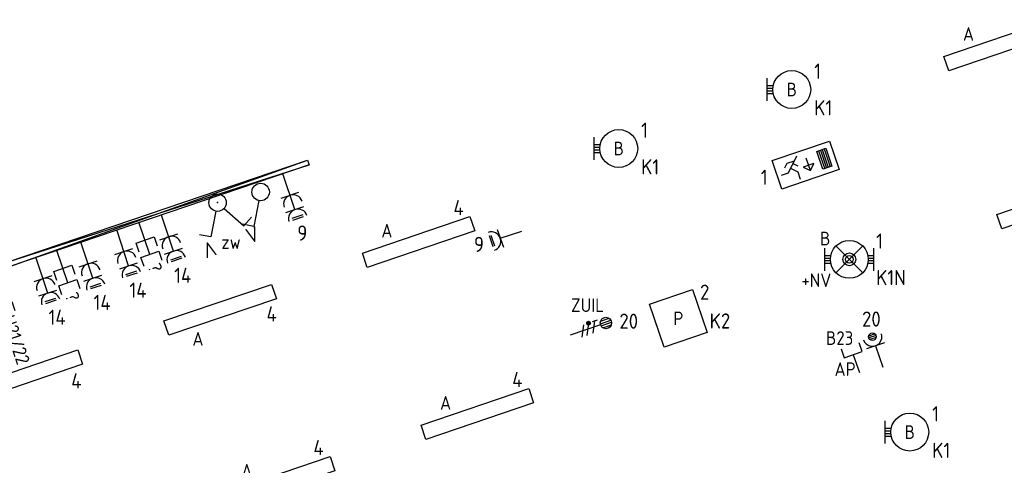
# Model space of a CAD drawing. Header units: millimetres. Extents: x -30480 to 214890, y -181324 to 108676.
# Tile 44 of 48: x 31530 to 44523, y 78996 to 84878. Entities that reach past the tile are written whole.
import ezdxf
from ezdxf.enums import TextEntityAlignment as Align

# ---------------------------------------------------------------- set-up
doc = ezdxf.new("R2010")
doc.units = ezdxf.units.MM
doc.header["$LTSCALE"] = 100
for name, color, linetype in [('EB62204-_ATTRIB', 2, 'Continuous'), ('EB63101-_ATTRIB', 2, 'Continuous'), ('EB63102-_ATTRIB', 2, 'Continuous'), ('EB6441--_ATTRIB', 2, 'Continuous'), ('EL61303-_WANDGOOT', 3, 'Continuous'), ('EL62203-_KRACHT-WCD230', 3, 'Continuous'), ('EL62204-_KRACHT-ASP230', 3, 'Continuous'), ('EL63101-_LICHT-ARM', 3, 'Continuous'), ('EL63102-_LICHT-SCH', 3, 'Continuous'), ('EL63103-_LICHT-WCD230V', 3, 'Continuous'), ('EL63106-_LICHT-WCDPLAF', 3, 'Continuous'), ('EL63202-_NOODVRL-TXT', 3, 'Continuous'), ('EL63501-_NOODVRL-ARM', 3, 'Continuous'), ('EL6441--_DATACOM', 3, 'Continuous')]:
    doc.layers.add(name, color=color, linetype=linetype)
doc.styles.add('ISO', font='iso.shx', dxfattribs={"height": 220})
doc.styles.add('NORATT', font='iso.shx')
doc.styles.add('NORDIM', font='isocp.shx')

# ---------------------------------------------------------------- blocks, each defined once
blk = doc.blocks.new('EJ3P31')
at = {"color": 0}
blk.add_lwpolyline([(-7.5, -1), (-7.5, 1), (7.5, 1), (7.5, -1)], close=True, dxfattribs=at)
at = {"style": 'NORATT', "flags": 9}
blk.add_attdef('GELIJK', text='', height=1.8, dxfattribs=at).set_placement((3.5, 5), align=Align.MIDDLE_CENTER)
at = {"color": 0, "style": 'NORATT'}
for tag, flags, p in [('A_CODE', 8, (-3.5, 2.75)), ('SCHAK', 8, (3.5, 2.75)), ('GROEP', 8, (-3.5, -2.75)), ('KAST', 9, (3.5, -2.75))]:
    blk.add_attdef(tag, text='', height=1.8, dxfattribs=dict(at, flags=flags)).set_placement(p, align=Align.MIDDLE)
blk = doc.blocks.new('ES3W2L')
for p, q in [((-0.75, 3.25), (0.75, 3.25)), ((-0.75, 3), (0.75, 3)), ((1.25, 2), (-1.25, 2)), ((0, 2), (0, -3)), ((1.25, 0), (-1.25, 0))]:
    blk.add_line(p, q)
for centre in [(0, 3.25), (0, 1.25)]:
    blk.add_arc(centre, 1.25, 180, 0)
at = {"style": 'NORATT'}
for tag, height, flags, p in [('GROEPI', 1.8, 9, (0, 9.5)), ('CODE', 3.5, 8, (0, 4.5)), ('M_CODE', 1.8, 9, (0, 0)), ('VERMOGENI', 1.8, 9, (0, -9.5)), ('DOELI', 1.8, 9, (0, -11.5))]:
    blk.add_attdef(tag, text='', height=height, dxfattribs=dict(at, flags=flags)).set_placement(p, align=Align.MIDDLE_CENTER)
for tag, flags, p in [('VERMOGEN', 9, (-2.5, 5)), ('GELIJKI', 9, (5, 5)), ('GROEP', 8, (0, 5)), ('SCHAK', 8, (2.5, 5)), ('GELIJK', 9, (5, 5)), ('KAST', 9, (7, 5)), ('TAL', 8, (2.5, 5))]:
    blk.add_attdef(tag, text='', height=1.8, rotation=90, dxfattribs=dict(at, flags=flags)).set_placement(p, align=Align.MIDDLE_CENTER)
at = {"style": 'NORATT', "flags": 8}
blk.add_attdef('DOEL', text='', height=1.8, rotation=90, dxfattribs=at).set_placement((-2.5, 5), align=Align.MIDDLE_LEFT)
blk = doc.blocks.new('ES3S1')
blk.add_lwpolyline([(0.58, 1), (2.31, 4), (3.61, 3.25)])
blk.add_circle((0, 0), 1.15)
at = {"style": 'NORATT'}
for tag, flags, p in [('SCHAK', 8, (3, 5.5)), ('KAST', 9, (-3, 0.5)), ('M_CODE', 9, (0, 0)), ('DOEL', 9, (-3, -2)), ('GROEP', 9, (-3, -4.5))]:
    blk.add_attdef(tag, text='', height=1.8, dxfattribs=dict(at, flags=flags)).set_placement(p, align=Align.MIDDLE_CENTER)
blk = doc.blocks.new('EJ3P13')
at = {"color": 0}
blk.add_lwpolyline([(-3, -3), (-3, 3), (3, 3), (3, -3)], close=True, dxfattribs=at)
at = {"style": 'NORATT', "flags": 9}
blk.add_attdef('GELIJK', text='', height=1.8, dxfattribs=at).set_placement((3.5, 5), align=Align.MIDDLE_CENTER)
at = {"color": 0, "style": 'NORATT'}
for tag, flags, p in [('SCHAK', 8, (3.5, 4.75)), ('A_CODE', 8, (0, 0)), ('GROEP', 8, (-3.5, -4.75)), ('KAST', 9, (3.5, -4.75))]:
    blk.add_attdef(tag, text='', height=1.8, dxfattribs=dict(at, flags=flags)).set_placement(p, align=Align.MIDDLE)
blk = doc.blocks.new('ES3W1P')
at = {"color": 0}
for p, q in [((0.43, 1.5), (-0.43, 1.5)), ((1.25, 0), (-1.25, 0)), ((0.5, 1.25), (-0.5, 1.25)), ((0.43, 1), (-0.43, 1)), ((0, 0), (0, -3))]:
    blk.add_line(p, q, dxfattribs=at)
blk.add_circle((0, 1.25), 0.5, dxfattribs=at)
blk.add_arc((0, 1.25), 1.25, 180, 0, dxfattribs=at)
at = {"style": 'NORATT'}
for tag, flags, p in [('VERMOGEN', 9, (-2.5, 3.5)), ('GROEP', 8, (0, 3.5)), ('SCHAK', 8, (2.5, 3.5)), ('GELIJK', 9, (5, 3.5)), ('TAL', 8, (2.5, 3.5)), ('KAST', 9, (7, 3.5))]:
    blk.add_attdef(tag, text='', height=1.8, rotation=90, dxfattribs=dict(at, flags=flags)).set_placement(p, align=Align.MIDDLE_CENTER)
at = {"style": 'NORATT', "flags": 8}
blk.add_attdef('DOEL', text='', height=1.8, rotation=90, dxfattribs=at).set_placement((-2.5, 3.5), align=Align.MIDDLE_LEFT)
at = {"style": 'NORATT', "flags": 9}
blk.add_attdef('M_CODE', text='', height=1.8, dxfattribs=at).set_placement((0, 0), align=Align.MIDDLE_CENTER)
blk = doc.blocks.new('ES111351')
blk.add_line((0, -0.5), (0, -3))
blk.add_lwpolyline([(-1.25, 0.75), (-1.25, -0.5), (1.25, -0.5), (1.25, 0.75)])
at = {"style": 'NORATT', "flags": 8}
blk.add_attdef('NUMMER', text='', height=1.8, rotation=90, dxfattribs=at).set_placement((0, 2.5), align=Align.MIDDLE_LEFT)
at = {"style": 'NORATT'}
for tag, flags, p in [('PANEEL', 9, (0, 3)), ('CODE', 9, (1, 3.5)), ('GRP', 8, (0, -5)), ('RUIMTE', 9, (0, -7.5))]:
    blk.add_attdef(tag, text='', height=1.8, dxfattribs=dict(at, flags=flags)).set_placement(p, align=Align.MIDDLE_LEFT)
at = {"style": 'NORATT', "flags": 8}
blk.add_attdef('M_CODE', text='', height=1.8, dxfattribs=at).set_placement((0, 0), align=Align.MIDDLE_CENTER)
blk = doc.blocks.new('ES3G10')
for p, q in [((-3.25, -1.5), (-3.25, 1.5)), ((-3.25, 0.52), (-2.44, 0.52)), ((-3.25, 0.17), (-2.49, 0.17)), ((-3.25, -0.17), (-2.49, -0.17)), ((-3.25, -0.52), (-2.44, -0.52))]:
    blk.add_line(p, q)
blk.add_circle((0, 0), 2.5)
at = {"style": 'NORATT', "flags": 9}
blk.add_attdef('GELIJK', text='', height=1.8, dxfattribs=at).set_placement((3.5, 5), align=Align.MIDDLE_CENTER)
at = {"color": 6, "style": 'NORATT'}
for tag, flags, p in [('SCHAK', 8, (3.5, 2.75)), ('A_CODE', 8, (0, 0)), ('GROEP', 8, (-3.5, -2.75)), ('KAST', 9, (3.5, -2.75))]:
    blk.add_attdef(tag, text='', height=1.8, dxfattribs=dict(at, flags=flags)).set_placement(p, align=Align.MIDDLE)
blk = doc.blocks.new('ES3N026')
for p, q in [((-1.5, 0.75), (-1, 0.25)), ((0.38, -0.88), (0.38, 0.87)), ((2.25, 1.25), (2.25, -1.25)), ((2.5, 1.25), (2.5, -1.25)), ((2.75, 1.25), (2.75, -1.25)), ((3, 1.25), (3, -1.25))]:
    blk.add_line(p, q)
for points in [[(4.01, 2.01), (4.01, -1.98), (-3.99, -1.98), (-3.99, 2.01)], [(3.25, -1.25), (2, -1.25), (2, 1.25), (3.25, 1.25)], [(0.38, -0.88), (1.12, -0.13), (-0.37, -0.13)]]:
    blk.add_lwpolyline(points, close=True)
for points in [[(-0.75, 1.5), (-2.5, -0.25), (-3.5, -0.25)], [(-1.25, 1), (-2.25, 1), (-2.75, 0.5)], [(-2, 0.25), (-1.25, -0.5), (-1.25, -1.5)]]:
    blk.add_lwpolyline(points)
at = {"style": 'NORATT'}
for tag, height, flags, p in [('GROEPI', 1.8, 9, (0, 9.5)), ('CODE', 3.5, 8, (0, 4.5)), ('A_CODE', 1.8, 8, (-3.5, 3.5)), ('NUMMER', 1.8, 8, (3.5, 3.5)), ('SCHAK', 1.8, 8, (3.5, 2.75)), ('M_CODE', 1.8, 9, (0, 0)), ('GROEP', 1.8, 8, (-3.5, -3.5)), ('KAST', 1.8, 9, (3.5, -3.5)), ('VERMOGEN', 1.8, 9, (0, -5.5)), ('DOEL', 1.8, 9, (0, -7.5)), ('VERMOGENI', 1.8, 9, (0, -9.5)), ('DOELI', 1.8, 9, (0, -11.5))]:
    blk.add_attdef(tag, text='', height=height, dxfattribs=dict(at, flags=flags)).set_placement(p, align=Align.MIDDLE_CENTER)
at = {"style": 'NORATT', "flags": 9}
for tag in ['GELIJKI', 'TAL']:
    blk.add_attdef(tag, text='', height=1.8, rotation=90, dxfattribs=at).set_placement((5, 3.76), align=Align.MIDDLE_CENTER)
blk = doc.blocks.new('ES3W1L')
for p, q in [((1.25, 0), (-1.25, 0)), ((-0.75, 1.25), (0.75, 1.25)), ((-0.75, 1), (0.75, 1)), ((0, 0), (0, -3))]:
    blk.add_line(p, q)
blk.add_arc((0, 1.25), 1.25, 180, 0)
at = {"style": 'NORATT'}
for tag, flags, p in [('VERMOGEN', 9, (-2.5, 3)), ('GROEP', 8, (0, 3)), ('SCHAK', 8, (2.5, 3)), ('GELIJK', 9, (5, 3)), ('KAST', 9, (7, 3)), ('TAL', 8, (2.5, 3))]:
    blk.add_attdef(tag, text='', height=1.8, rotation=90, dxfattribs=dict(at, flags=flags)).set_placement(p, align=Align.MIDDLE_CENTER)
at = {"style": 'NORATT', "flags": 8}
blk.add_attdef('DOEL', text='', height=1.8, rotation=90, dxfattribs=at).set_placement((-2.5, 3), align=Align.MIDDLE_LEFT)
at = {"style": 'NORATT', "flags": 9}
blk.add_attdef('M_CODE', text='', height=1.8, dxfattribs=at).set_placement((0, 0), align=Align.MIDDLE_CENTER)
blk = doc.blocks.new('ES3SZ')
at = {"color": 0}
for points in [[(-0.58, 1), (-2.31, 4), (-3.61, 3.25)], [(0.58, 1), (2.31, 4), (3.61, 3.25)]]:
    blk.add_lwpolyline(points, dxfattribs=at)
blk.add_circle((0, 0), 1.15, dxfattribs=at)
blk.add_point((0, 0), dxfattribs=at)
blk.add_point((0, 0), dxfattribs=at)
at = {"color": 2, "style": 'ISO'}
blk.add_text('V', height=2, rotation=180, dxfattribs=at).set_placement((-3, 5.5), align=Align.MIDDLE_CENTER)
blk.add_text('V', height=2, dxfattribs=at).set_placement((3, 5.5), align=Align.MIDDLE_CENTER)
at = {"style": 'NORATT'}
for tag, flags, p in [('SCHAK', 8, (3, 5.5)), ('KAST', 9, (-3, 0.5)), ('M_CODE', 8, (0, 0)), ('DOEL', 9, (-3, -2)), ('GROEP', 9, (-3, -4.5))]:
    blk.add_attdef(tag, text='', height=1.8, dxfattribs=dict(at, flags=flags)).set_placement(p, align=Align.MIDDLE_CENTER)
for tag, flags, p in [('PANEEL', 9, (0, 3)), ('CODE', 9, (1, 3.5)), ('GRP', 8, (0, -5)), ('RUIMTE', 9, (0, -7.5))]:
    blk.add_attdef(tag, text='', height=1.8, dxfattribs=dict(at, flags=flags)).set_placement(p, align=Align.MIDDLE_LEFT)
blk = doc.blocks.new('EJ3T01')
at = {"color": 0}
for p, q in [((-3.25, -1.5), (-3.25, 1.5)), ((-1.77, 1.77), (1.77, -1.77)), ((1.77, 1.77), (-1.77, -1.77)), ((3.25, -1.5), (3.25, 1.5)), ((-3.25, 0.52), (-2.44, 0.52)), ((-3.25, 0.17), (-2.49, 0.17)), ((2.44, 0.52), (3.25, 0.52)), ((2.49, 0.17), (3.25, 0.17)), ((-3.25, -0.17), (-2.49, -0.17)), ((-3.25, -0.52), (-2.44, -0.52)), ((2.44, -0.52), (3.25, -0.52)), ((2.49, -0.17), (3.25, -0.17))]:
    blk.add_line(p, q, dxfattribs=at)
blk.add_lwpolyline([(1.77, -1.77), (1.75, -1.75)], dxfattribs=at)
for radius in [2.5, 0.85, 0.5]:
    blk.add_circle((0, 0), radius, dxfattribs=at)
at = {"style": 'NORATT', "flags": 9}
blk.add_attdef('GELIJK', text='', height=1.8, dxfattribs=at).set_placement((3.5, 5), align=Align.MIDDLE_CENTER)
at = {"color": 0, "style": 'NORATT'}
for tag, flags, p in [('A_CODE', 8, (-3.5, 2.75)), ('SCHAK', 8, (3.5, 2.75)), ('GROEP', 8, (-3.5, -2.75)), ('KAST', 9, (3.5, -2.75))]:
    blk.add_attdef(tag, text='', height=1.8, dxfattribs=dict(at, flags=flags)).set_placement(p, align=Align.MIDDLE)
blk = doc.blocks.new('ES111352')
at = {"color": 0}
blk.add_line((0, 1.5), (0, -3), dxfattribs=at)
for points in [[(-1.25, 2.75), (-1.25, 1.5), (1.25, 1.5), (1.25, 2.75)], [(-1.25, 0.75), (-1.25, -0.5), (1.25, -0.5), (1.25, 0.75)]]:
    blk.add_lwpolyline(points, dxfattribs=at)
at = {"color": 0, "style": 'NORATT', "flags": 8}
blk.add_attdef('NUMMER1', text='', height=1.8, rotation=90, dxfattribs=at).set_placement((-1.5, 4.5), align=Align.MIDDLE_LEFT)
at = {"style": 'NORATT', "flags": 8}
blk.add_attdef('NUMMER', text='', height=1.8, rotation=90, dxfattribs=at).set_placement((1.5, 4.5), align=Align.MIDDLE_LEFT)
at = {"style": 'NORATT'}
for tag, flags, p in [('PANEEL', 9, (0, 3)), ('CODE', 9, (1, 3.5)), ('GRP', 8, (0, -5)), ('RUIMTE', 9, (0, -7.5))]:
    blk.add_attdef(tag, text='', height=1.8, dxfattribs=dict(at, flags=flags)).set_placement(p, align=Align.MIDDLE_LEFT)
at = {"style": 'NORATT', "flags": 8}
blk.add_attdef('M_CODE', text='', height=1.8, dxfattribs=at).set_placement((0, 0), align=Align.MIDDLE_CENTER)
blk = doc.blocks.new('ES3X5')
at = {"color": 0}
for p, q in [((-0.45, 1.4), (-0.45, 2.6)), ((-0.15, 1.27), (-0.15, 2.73)), ((0.15, 1.27), (0.15, 2.73)), ((0.45, 1.4), (0.45, 2.6)), ((0, 1.25), (0, -3))]:
    blk.add_line(p, q, dxfattribs=at)
at = {"color": 1}
for p, q in [((-0.88, -0.38), (-0.88, 0.01)), ((-0.78, -0.42), (-0.78, 0.06)), ((-0.73, 1.04), (-0.73, 0.3)), ((-0.73, 0.67), (0.73, -0.07)), ((-0.69, -0.42), (-0.69, 0.06)), ((-0.59, -0.38), (-0.59, 0.01)), ((-0.73, -0.18), (0.73, -0.92)), ((-0.73, -0.88), (0.73, -1.62))]:
    blk.add_line(p, q, dxfattribs=at)
at = {"color": 0}
blk.add_circle((0, 2), 0.75, dxfattribs=at)
at = {"color": 1}
blk.add_circle((-0.73, -0.18), 0.245, dxfattribs=at)
at = {"style": 'NORATT'}
for tag, flags, p in [('VERMOGEN', 9, (-2.5, 4.5)), ('GROEP', 8, (0, 4.5)), ('SCHAK', 8, (2.5, 4.5)), ('KAST', 9, (7, 4.5)), ('DOEL', 8, (-2.5, 1))]:
    blk.add_attdef(tag, text='', height=1.8, rotation=90, dxfattribs=dict(at, flags=flags)).set_placement(p, align=Align.MIDDLE_LEFT)
for tag, flags, p in [('GELIJK', 9, (5, 4.5)), ('TAL', 8, (2.5, 4.5))]:
    blk.add_attdef(tag, text='', height=1.8, rotation=90, dxfattribs=dict(at, flags=flags)).set_placement(p, align=Align.MIDDLE_CENTER)
at = {"style": 'NORATT', "flags": 9}
blk.add_attdef('M_CODE', text='', height=1.8, dxfattribs=at).set_placement((0, 0), align=Align.MIDDLE_CENTER)

msp = doc.modelspace()

# ---------------------------------------------------------------- linework, layer by layer
at = {"layer": 'EL61303-_WANDGOOT'}
for p, q in [((31378, 81683), (35328, 83025)), ((31378, 81683), (35349, 82963)), ((31399, 81622), (35328, 83025)), ((35349, 82963), (31399, 81622)), ((35328, 83025), (35349, 82963))]:
    msp.add_line(p, q, dxfattribs=at)

# ---------------------------------------------------------------- block references
at = {"layer": 'EL62204-_KRACHT-ASP230'}
ref = msp.add_blockref('ES3X5', (39077, 80810, -16800), dxfattribs=dict(at, xscale=99.99999999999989, yscale=99.99999999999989, zscale=99.99999999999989, rotation=288.7499999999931))
ref.add_attrib('DOEL', 'ZUIL', dxfattribs={"layer": 'EB62204-_ATTRIB', "color": 1, "height": 180, "style": 'NORATT', "flags": 8}).set_placement((38805, 81109, -16800), align=Align.MIDDLE_LEFT)
at = {"layer": 'EL63101-_LICHT-ARM'}
ref = msp.add_blockref('EJ3P31', (44469, 84541), dxfattribs=dict(at, xscale=100.0000000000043, yscale=100.0000000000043, zscale=100.0000000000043, rotation=18.80000000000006))
ref.add_attrib('A_CODE', 'A', dxfattribs={"layer": 'EB63101-_ATTRIB', "color": 1, "height": 180, "style": 'NORATT', "flags": 8}).set_placement((44050, 84689), align=Align.MIDDLE)
ref = msp.add_blockref('ES3G10', (41718, 83956, -14400), dxfattribs=dict(at, xscale=100, yscale=100, zscale=100))
ref.add_attrib('A_CODE', 'B', dxfattribs={"layer": 'EB63101-_ATTRIB', "color": 1, "height": 180, "style": 'NORATT', "flags": 8}).set_placement((41718, 83956, -14400), align=Align.MIDDLE)
ref = msp.add_blockref('ES3G10', (39435, 83177, -14400), dxfattribs=dict(at, xscale=100, yscale=100, zscale=100))
ref.add_attrib('A_CODE', 'B', dxfattribs={"layer": 'EB63101-_ATTRIB', "color": 1, "height": 180, "style": 'NORATT', "flags": 8}).set_placement((39435, 83177, -14400), align=Align.MIDDLE)
ref = msp.add_blockref('EJ3P31', (45168, 82455), dxfattribs=dict(at, xscale=100.0000000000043, yscale=100.0000000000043, zscale=100.0000000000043, rotation=18.80000000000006))
ref.add_attrib('A_CODE', 'A', dxfattribs={"layer": 'EB63101-_ATTRIB', "color": 1, "height": 180, "style": 'NORATT', "flags": 8}).set_placement((44748, 82603), align=Align.MIDDLE)
ref = msp.add_blockref('EJ3P31', (36794, 81944), dxfattribs=dict(at, xscale=99.99999999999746, yscale=99.99999999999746, zscale=99.99999999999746, rotation=18.80000000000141))
ref.add_attrib('A_CODE', 'A', dxfattribs={"layer": 'EB63101-_ATTRIB', "color": 1, "height": 180, "style": 'NORATT', "flags": 8}).set_placement((36375, 82092), align=Align.MIDDLE)
ref = msp.add_blockref('EJ3P31', (34175, 81048), dxfattribs=dict(at, xscale=99.99999999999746, yscale=99.99999999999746, zscale=99.99999999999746, rotation=18.80000000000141))
ref.add_attrib('A_CODE', 'A', dxfattribs={"layer": 'EB63101-_ATTRIB', "color": 1, "height": 180, "style": 'NORATT', "flags": 8}).set_placement((33882, 80665), align=Align.MIDDLE)
ref = msp.add_blockref('EJ3P13', (40222, 80935), dxfattribs=dict(at, xscale=100.0000000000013, yscale=100.0000000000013, zscale=100.0000000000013, rotation=18.7499999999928))
ref.add_attrib('A_CODE', 'P', dxfattribs={"layer": 'EB63101-_ATTRIB', "color": 1, "height": 180, "style": 'NORATT', "flags": 8}).set_placement((40222, 80935), align=Align.MIDDLE)
ref = msp.add_blockref('EJ3P31', (31618, 80182), dxfattribs=dict(at, xscale=99.99999999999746, yscale=99.99999999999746, zscale=99.99999999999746, rotation=18.80000000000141))
ref.add_attrib('A_CODE', 'A*', dxfattribs={"layer": 'EB63101-_ATTRIB', "color": 1, "height": 180, "style": 'NORATT', "flags": 8}).set_placement((31274, 79760), align=Align.MIDDLE)
ref = msp.add_blockref('EJ3P31', (37569, 79673), dxfattribs=dict(at, xscale=99.99999999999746, yscale=99.99999999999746, zscale=99.99999999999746, rotation=18.80000000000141))
ref.add_attrib('A_CODE', 'A', dxfattribs={"layer": 'EB63101-_ATTRIB', "color": 1, "height": 180, "style": 'NORATT', "flags": 8}).set_placement((37150, 79820), align=Align.MIDDLE)
ref = msp.add_blockref('ES3G10', (43275, 79434, -14400), dxfattribs=dict(at, xscale=100, yscale=100, zscale=100))
ref.add_attrib('A_CODE', 'B', dxfattribs={"layer": 'EB63101-_ATTRIB', "color": 1, "height": 180, "style": 'NORATT', "flags": 8}).set_placement((43275, 79434, -14400), align=Align.MIDDLE)
ref = msp.add_blockref('EJ3P31', (34947, 78776), dxfattribs=dict(at, xscale=99.99999999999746, yscale=99.99999999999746, zscale=99.99999999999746, rotation=18.80000000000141))
ref.add_attrib('A_CODE', 'A', dxfattribs={"layer": 'EB63101-_ATTRIB', "color": 1, "height": 180, "style": 'NORATT', "flags": 8}).set_placement((34527, 78923), align=Align.MIDDLE)
at = {"layer": 'EL63102-_LICHT-SCH'}
ref = msp.add_blockref('ES3SZ', (34141, 82463, -15600), dxfattribs=dict(at, xscale=99.99999999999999, yscale=99.99999999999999, zscale=99.99999999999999, rotation=198.7500000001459))
ref.add_attrib('SCHAK', 'zw', dxfattribs={"layer": 'EB63102-_ATTRIB', "color": 1, "height": 180, "style": 'NORATT', "flags": 8}).set_placement((34318, 81942, -15600), align=Align.MIDDLE_CENTER)
at = {"layer": 'EL63102-_LICHT-SCH', "xscale": 100.0000000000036, "yscale": 100.0000000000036, "zscale": 100.0000000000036, "rotation": 198.7499999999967}
msp.add_blockref('ES3S1', (34709, 82603, -15600), dxfattribs=at)
at = {"layer": 'EL63103-_LICHT-WCD230V'}
for name, p, xscale, yscale, zscale, rotation in [('ES3W2L', (35097, 82561), 100.0000000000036, 100.0000000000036, 100.0000000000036, 198.7499999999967), ('ES3W2L', (33496, 82013), 100.0000000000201, 100.0000000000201, 100.0000000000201, 198.2595760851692), ('ES3W2L', (32905, 81818), 100.0000000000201, 100.0000000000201, 100.0000000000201, 198.2595760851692), ('ES3W1L', (37872, 81992, -15750), 100, 100, 100, 108.7500000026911), ('ES3W2L', (32432, 81656), 100.0000000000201, 100.0000000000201, 100.0000000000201, 198.2595760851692), ('ES3W2L', (31838, 81460), 100.0000000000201, 100.0000000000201, 100.0000000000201, 198.2595760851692)]:
    msp.add_blockref(name, p, dxfattribs=dict(at, xscale=xscale, yscale=yscale, zscale=zscale, rotation=rotation))
at = {"layer": 'EL63106-_LICHT-WCDPLAF', "xscale": 100, "yscale": 100, "zscale": 100, "rotation": 18.75000000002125}
msp.add_blockref('ES3W1P', (42823, 80574, -13800), dxfattribs=at)
at = {"layer": 'EL63202-_NOODVRL-TXT', "xscale": 99.99999999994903, "yscale": 99.99999999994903, "zscale": 99.99999999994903, "rotation": 18.7500000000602}
msp.add_blockref('ES3N026', (41900, 82957, -14200), dxfattribs=at)
at = {"layer": 'EL63501-_NOODVRL-ARM'}
ref = msp.add_blockref('EJ3T01', (42478, 81714, -14400), dxfattribs=dict(at, xscale=100, yscale=100, zscale=100))
ref.add_attrib('A_CODE', 'B', dxfattribs={"layer": '0', "color": 1, "height": 180, "style": 'NORATT', "flags": 8}).set_placement((42159, 81989, -14400), align=Align.MIDDLE)
ref.add_attrib('GROEP', '+NV', dxfattribs={"layer": '0', "color": 1, "height": 180, "style": 'NORATT', "flags": 8}).set_placement((42043, 81439, -14400), align=Align.MIDDLE)
at = {"layer": 'EL6441--_DATACOM'}
ref = msp.add_blockref('ES111352', (33200, 81922), dxfattribs=dict(at, xscale=-99.99999999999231, yscale=100, zscale=100, rotation=198.7499999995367))
ref.add_attrib('NUMMER1', '?', dxfattribs={"layer": 'EB6441--_ATTRIB', "color": 1, "height": 180, "rotation": 288.75, "style": 'NORATT', "flags": 8}).set_placement((33333, 81552), align=Align.MIDDLE_RIGHT)
ref = msp.add_blockref('ES111352', (32116, 81548), dxfattribs=dict(at, xscale=-99.99999999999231, yscale=100, zscale=100, rotation=198.7499999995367))
ref.add_attrib('NUMMER1', '?', dxfattribs={"layer": 'EB6441--_ATTRIB', "color": 1, "height": 180, "rotation": 288.75, "style": 'NORATT', "flags": 8}).set_placement((32242, 81168), align=Align.MIDDLE_RIGHT)
ref = msp.add_blockref('ES111352', (31258, 81260), dxfattribs=dict(at, xscale=-99.99999999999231, yscale=100, zscale=100, rotation=198.7499999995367))
ref.add_attrib('NUMMER1', 'H21/22', dxfattribs={"layer": 'EB6441--_ATTRIB', "color": 1, "height": 180, "rotation": 288.75, "style": 'NORATT', "flags": 8}).set_placement((31585, 80336), align=Align.MIDDLE_RIGHT)
ref = msp.add_blockref('ES111351', (42514, 80503), dxfattribs=dict(at, xscale=100, yscale=100, zscale=100, rotation=18.75000000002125))
ref.add_attrib('CODE', 'AP', dxfattribs={"layer": 'EB6441--_ATTRIB', "color": 1, "height": 180, "style": 'NORATT', "flags": 8}).set_placement((42283, 80265), align=Align.MIDDLE_LEFT)
ref.add_attrib('NUMMER', 'B23', dxfattribs={"layer": 'EB6441--_ATTRIB', "color": 1, "height": 180, "style": 'NORATT', "flags": 8}).set_placement((42530, 80675), align=Align.MIDDLE_RIGHT)

# ---------------------------------------------------------------- texts
at = {"layer": 'EL62203-_KRACHT-WCD230', "color": 7, "style": 'NORDIM'}
for s, p in [('9', (35193, 81961, -16600)), ('9', (37524, 81812, -16600)), ('14', (33569, 81403, -16600)), ('14', (32978, 81208, -16600)), ('14', (32505, 81046, -16600)), ('14', (31911, 80850, -16600)), ('20', (39444, 80798, -33400)), ('20', (42646, 80826, -33400))]:
    msp.add_text(s, height=200, dxfattribs=at).set_placement(p)
at = {"layer": 'EL63101-_LICHT-ARM', "color": 1, "style": 'NORDIM'}
for s, p in [('1', (42014, 84098, -16800)), ('K1', (42014, 83615, -16800)), ('1', (39730, 83319, -16800)), ('K1', (39730, 82836, -16800)), ('1', (41309, 82697, -16800)), ('4', (37254, 82298, -17580)), ('1', (42831, 81856, -16800)), ('K1N', (42831, 81373, -16800)), ('2', (40508, 81181, -16800)), ('4', (34787, 80895, -17580)), ('K2', (40635, 80801, -16800)), ('4', (32210, 80011, -17580)), ('4', (38029, 80027, -17580)), ('1', (43571, 79576, -16800)), ('4', (35406, 79130, -17580)), ('K1', (43571, 79093, -16800))]:
    msp.add_text(s, height=200, dxfattribs=at).set_placement(p)

doc.saveas('drawing.dxf')
